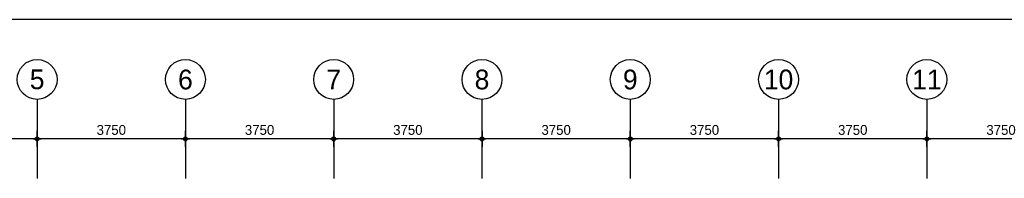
# Model space of a CAD drawing. Extents: x 0 to 140000, y 0 to 84100.
# Tile 77 of 105: x 26746 to 51645, y 79080 to 83100. Entities that reach past the tile are written whole.
import ezdxf
from ezdxf.enums import TextEntityAlignment as Align

# ---------------------------------------------------------------- set-up
doc = ezdxf.new("R2010")
doc.units = 0
doc.header["$LTSCALE"] = 100
doc.header["$MEASUREMENT"] = 0
doc.header["$PDMODE"] = 35
doc.header["$PDSIZE"] = 5
doc.linetypes.add('B0201', pattern=[50, 31.25, -6.25, 6.25, -6.25])
doc.linetypes.add('B0403', pattern=[37.5, 25, -12.5])
doc.layers.get('0').update_dxf_attribs({"linetype": 'CONTINUOUS'})
doc.layers.get('DEFPOINTS').update_dxf_attribs({"linetype": 'CONTINUOUS'})
for name, color, linetype in [('AL$7A---_STRAMIEN', 42, 'B0201'), ('AM$1A---_ALGEMEEN', 1, 'CONTINUOUS'), ('AT$1A---_TEKST', 2, 'CONTINUOUS'), ('BL$8A---_HULPLIJNEN', 1, 'CONTINUOUS')]:
    doc.layers.add(name, color=color, linetype=linetype)
doc.styles.add('03_200', font='B-GBP.shx', dxfattribs={"height": 700})
doc.styles.add('B-01', font='b-gbp')
doc.dimstyles.new('1732', dxfattribs={"dimscale": 100, "dimtxt": 2.5, "dimasz": 1, "dimexe": 0.18, "dimexo": 0.0625, "dimgap": 1, "dimtad": 1, "dimdec": 0, "dimzin": 0, "dimtxsty": 'B-01', "dimblk1": 'B-TOD', "dimblk2": 'B-TOD', "dimsah": 1, "dimcen": 1, "dimse1": 1, "dimse2": 1, "dimclrt": 2, "dimazin": 3, "dimtfac": 1, "dimtdec": 1, "dimtmove": 0, "dimatfit": 3, "dimtolj": 1, "dimtzin": 0})

# ---------------------------------------------------------------- blocks, each defined once
blk = doc.blocks.new('B-TOD')
for p, q in [((-1, 0), (1, 0)), ((0, -2), (0, 2))]:
    blk.add_line(p, q)
blk.add_circle((0, 0), 0.5)
blk = doc.blocks.new('*D40')
at = {"color": 0, "linetype": 'BYBLOCK'}
blk.add_line((53337, 80080), (49787, 80080), dxfattribs=at)
at = {"layer": 'DEFPOINTS', "color": 0, "linetype": 'BYBLOCK'}
for p in [(49687, 80080), (49687, 80080), (53437, 80080)]:
    blk.add_point(p, dxfattribs=at)
at = {"color": 0, "linetype": 'BYBLOCK', "xscale": 100, "yscale": 100, "zscale": 100, "rotation": 180}
blk.add_blockref('B-TOD', (49687, 80080), dxfattribs=at)
at = {"color": 0, "linetype": 'BYBLOCK', "xscale": 100, "yscale": 100, "zscale": 100}
blk.add_blockref('B-TOD', (53437, 80080), dxfattribs=at)
at = {"color": 2, "linetype": 'BYBLOCK', "insert": (51562, 80305), "char_height": 250, "attachment_point": 5, "style": 'B-01'}
blk.add_mtext('\\A1;3750', dxfattribs=at)
blk = doc.blocks.new('*D43')
at = {"color": 0, "linetype": 'BYBLOCK'}
blk.add_line((45837, 80080), (42287, 80080), dxfattribs=at)
at = {"layer": 'DEFPOINTS', "color": 0, "linetype": 'BYBLOCK'}
for p in [(42187, 80080), (42187, 80080), (45937, 80080)]:
    blk.add_point(p, dxfattribs=at)
at = {"color": 0, "linetype": 'BYBLOCK', "xscale": 100, "yscale": 100, "zscale": 100, "rotation": 180}
blk.add_blockref('B-TOD', (42187, 80080), dxfattribs=at)
at = {"color": 0, "linetype": 'BYBLOCK', "xscale": 100, "yscale": 100, "zscale": 100}
blk.add_blockref('B-TOD', (45937, 80080), dxfattribs=at)
at = {"color": 2, "linetype": 'BYBLOCK', "insert": (44062, 80305), "char_height": 250, "attachment_point": 5, "style": 'B-01'}
blk.add_mtext('\\A1;3750', dxfattribs=at)
blk = doc.blocks.new('*D44')
at = {"color": 0, "linetype": 'BYBLOCK'}
blk.add_line((42087, 80080), (38537, 80080), dxfattribs=at)
at = {"layer": 'DEFPOINTS', "color": 0, "linetype": 'BYBLOCK'}
for p in [(38437, 80080), (38437, 80080), (42187, 80080)]:
    blk.add_point(p, dxfattribs=at)
at = {"color": 0, "linetype": 'BYBLOCK', "xscale": 100, "yscale": 100, "zscale": 100, "rotation": 180}
blk.add_blockref('B-TOD', (38437, 80080), dxfattribs=at)
at = {"color": 0, "linetype": 'BYBLOCK', "xscale": 100, "yscale": 100, "zscale": 100}
blk.add_blockref('B-TOD', (42187, 80080), dxfattribs=at)
at = {"color": 2, "linetype": 'BYBLOCK', "insert": (40312, 80305), "char_height": 250, "attachment_point": 5, "style": 'B-01'}
blk.add_mtext('\\A1;3750', dxfattribs=at)
blk = doc.blocks.new('*D45')
at = {"color": 0, "linetype": 'BYBLOCK'}
blk.add_line((34587, 80080), (31037, 80080), dxfattribs=at)
at = {"layer": 'DEFPOINTS', "color": 0, "linetype": 'BYBLOCK'}
for p in [(30937, 80080), (30937, 80080), (34687, 80080)]:
    blk.add_point(p, dxfattribs=at)
at = {"color": 0, "linetype": 'BYBLOCK', "xscale": 100, "yscale": 100, "zscale": 100, "rotation": 180}
blk.add_blockref('B-TOD', (30937, 80080), dxfattribs=at)
at = {"color": 0, "linetype": 'BYBLOCK', "xscale": 100, "yscale": 100, "zscale": 100}
blk.add_blockref('B-TOD', (34687, 80080), dxfattribs=at)
at = {"color": 2, "linetype": 'BYBLOCK', "insert": (32812, 80305), "char_height": 250, "attachment_point": 5, "style": 'B-01'}
blk.add_mtext('\\A1;3750', dxfattribs=at)
blk = doc.blocks.new('*D46')
at = {"color": 0, "linetype": 'BYBLOCK'}
blk.add_line((27087, 80080), (23537, 80080), dxfattribs=at)
at = {"layer": 'DEFPOINTS', "color": 0, "linetype": 'BYBLOCK'}
for p in [(23437, 80080), (23437, 80080), (27187, 80080)]:
    blk.add_point(p, dxfattribs=at)
at = {"color": 0, "linetype": 'BYBLOCK', "xscale": 100, "yscale": 100, "zscale": 100, "rotation": 180}
blk.add_blockref('B-TOD', (23437, 80080), dxfattribs=at)
at = {"color": 0, "linetype": 'BYBLOCK', "xscale": 100, "yscale": 100, "zscale": 100}
blk.add_blockref('B-TOD', (27187, 80080), dxfattribs=at)
at = {"color": 2, "linetype": 'BYBLOCK', "insert": (25312, 80305), "char_height": 250, "attachment_point": 5, "style": 'B-01'}
blk.add_mtext('\\A1;3750', dxfattribs=at)
blk = doc.blocks.new('*D47')
at = {"color": 0, "linetype": 'BYBLOCK'}
blk.add_line((30837, 80080), (27287, 80080), dxfattribs=at)
at = {"layer": 'DEFPOINTS', "color": 0, "linetype": 'BYBLOCK'}
for p in [(27187, 80080), (27187, 80080), (30937, 80080)]:
    blk.add_point(p, dxfattribs=at)
at = {"color": 0, "linetype": 'BYBLOCK', "xscale": 100, "yscale": 100, "zscale": 100, "rotation": 180}
blk.add_blockref('B-TOD', (27187, 80080), dxfattribs=at)
at = {"color": 0, "linetype": 'BYBLOCK', "xscale": 100, "yscale": 100, "zscale": 100}
blk.add_blockref('B-TOD', (30937, 80080), dxfattribs=at)
at = {"color": 2, "linetype": 'BYBLOCK', "insert": (29062, 80305), "char_height": 250, "attachment_point": 5, "style": 'B-01'}
blk.add_mtext('\\A1;3750', dxfattribs=at)
blk = doc.blocks.new('*D48')
at = {"color": 0, "linetype": 'BYBLOCK'}
blk.add_line((38337, 80080), (34787, 80080), dxfattribs=at)
at = {"layer": 'DEFPOINTS', "color": 0, "linetype": 'BYBLOCK'}
for p in [(34687, 80080), (34687, 80080), (38437, 80080)]:
    blk.add_point(p, dxfattribs=at)
at = {"color": 0, "linetype": 'BYBLOCK', "xscale": 100, "yscale": 100, "zscale": 100, "rotation": 180}
blk.add_blockref('B-TOD', (34687, 80080), dxfattribs=at)
at = {"color": 0, "linetype": 'BYBLOCK', "xscale": 100, "yscale": 100, "zscale": 100}
blk.add_blockref('B-TOD', (38437, 80080), dxfattribs=at)
at = {"color": 2, "linetype": 'BYBLOCK', "insert": (36562, 80305), "char_height": 250, "attachment_point": 5, "style": 'B-01'}
blk.add_mtext('\\A1;3750', dxfattribs=at)
blk = doc.blocks.new('*D49')
at = {"color": 0, "linetype": 'BYBLOCK'}
blk.add_line((49587, 80080), (46037, 80080), dxfattribs=at)
at = {"layer": 'DEFPOINTS', "color": 0, "linetype": 'BYBLOCK'}
for p in [(45937, 80080), (45937, 80080), (49687, 80080)]:
    blk.add_point(p, dxfattribs=at)
at = {"color": 0, "linetype": 'BYBLOCK', "xscale": 100, "yscale": 100, "zscale": 100, "rotation": 180}
blk.add_blockref('B-TOD', (45937, 80080), dxfattribs=at)
at = {"color": 0, "linetype": 'BYBLOCK', "xscale": 100, "yscale": 100, "zscale": 100}
blk.add_blockref('B-TOD', (49687, 80080), dxfattribs=at)
at = {"color": 2, "linetype": 'BYBLOCK', "insert": (47812, 80305), "char_height": 250, "attachment_point": 5, "style": 'B-01'}
blk.add_mtext('\\A1;3750', dxfattribs=at)
blk = doc.blocks.new('BORDER')
at = {"linetype": 'BYBLOCK'}
blk.add_line((1, 1), (0, 1), dxfattribs=at)

msp = doc.modelspace()

# ---------------------------------------------------------------- linework, layer by layer
at = {"layer": 'AL$7A---_STRAMIEN'}
for p, q in [((27186.7, 81079.7), (27186.7, 79079.7)), ((30936.7, 81079.7), (30936.7, 79079.7)), ((34686.7, 81079.7), (34686.7, 79079.7)), ((38436.7, 81079.7), (38436.7, 79079.7)), ((42186.7, 81079.7), (42186.7, 79079.7)), ((45936.7, 81079.7), (45936.7, 79079.7)), ((49686.7, 81079.7), (49686.7, 79079.7))]:
    msp.add_line(p, q, dxfattribs=at)
at = {"layer": 'AT$1A---_TEKST', "color": 1}
for centre in [(27186.7, 81584.3), (30936.7, 81584.3), (34686.7, 81584.3), (38436.7, 81584.3), (42186.7, 81584.3), (45936.7, 81584.3), (49686.7, 81584.3)]:
    msp.add_circle(centre, 504.6, dxfattribs=at)

# ---------------------------------------------------------------- block references
at = {"layer": 'BL$8A---_HULPLIJNEN', "linetype": 'B0403', "xscale": 138000, "yscale": 82100, "zscale": 138000}
msp.add_blockref('BORDER', (1000, 1000), dxfattribs=at)

# ---------------------------------------------------------------- texts
at = {"layer": 'AT$1A---_TEKST', "color": 3, "style": '03_200'}
for s, p in [('5', (27186.7, 81584.3)), ('6', (30936.7, 81584.3)), ('7', (34686.7, 81584.3)), ('8', (38436.7, 81584.3)), ('9', (42186.7, 81584.3)), ('10', (45936.7, 81584.3)), ('11', (49686.7, 81584.3))]:
    msp.add_text(s, height=500, dxfattribs=at).set_placement(p, align=Align.MIDDLE)

# ---------------------------------------------------------------- dimensions: what is measured, and where the dimension line sits
at = {"layer": 'AM$1A---_ALGEMEEN'}
for base, p1, p2, picture, middle in [((23436.7, 80079.7), (27186.7, 80079.6), (23436.7, 80079.6), '*D46', (25311.7, 80304.7)), ((27186.7, 80079.7), (30936.7, 80079.6), (27186.7, 80079.6), '*D47', (29061.7, 80304.7)), ((30936.7, 80079.7), (34686.7, 80079.6), (30936.7, 80079.6), '*D45', (32811.7, 80304.7)), ((34686.7, 80079.7), (38436.7, 80079.6), (34686.7, 80079.6), '*D48', (36561.7, 80304.7)), ((38436.7, 80079.7), (42186.7, 80079.6), (38436.7, 80079.6), '*D44', (40311.7, 80304.7)), ((42186.7, 80079.7), (45936.7, 80079.6), (42186.7, 80079.6), '*D43', (44061.7, 80304.7)), ((45936.7, 80079.7), (49686.7, 80079.6), (45936.7, 80079.6), '*D49', (47811.7, 80304.7)), ((49686.7, 80079.7), (53436.7, 80079.6), (49686.7, 80079.6), '*D40', (51561.7, 80304.7))]:
    dim = msp.add_linear_dim(base=base, p1=p1, p2=p2, dimstyle='1732', dxfattribs=at)
    dim.commit()
    dim.dimension.update_dxf_attribs({"geometry": picture, "text_midpoint": middle})

doc.saveas('drawing.dxf')
